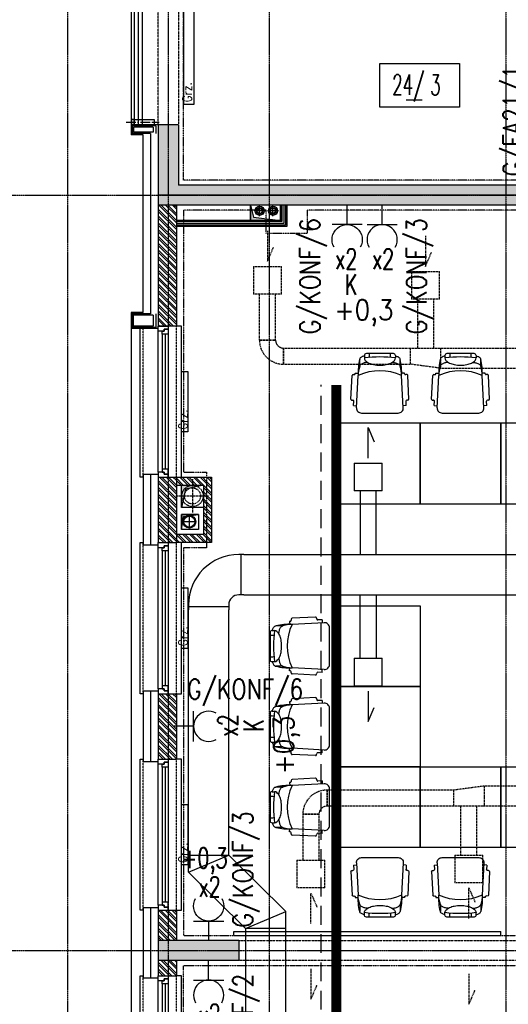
# Model space of a CAD drawing. Extents: x -7228 to 74941, y -112898 to 85621.
# Tile 102 of 256: x 51290 to 51775, y -54572 to -53594. Entities that reach past the tile are written whole.
import ezdxf
from ezdxf.enums import TextEntityAlignment as Align

# ---------------------------------------------------------------- set-up
doc = ezdxf.new("R2010")
doc.units = 0
for name, pattern in [('CENTER', [2, 1.25, -0.25, 0.25, -0.25]), ('CENTER2', [28.575, 19.05, -3.175, 3.175, -3.175]), ('DASHDOT', [1, 0.5, -0.25, 0, -0.25]), ('DASHED', [0.75, 0.5, -0.25]), ('DASHED2', [0.375, 0.25, -0.125]), ('DIVIDE', [31.75, 12.7, -6.35, 0, -6.35, 0, -6.35])]:
    doc.linetypes.add(name, pattern=pattern)
doc.layers.get('0').update_dxf_attribs({"color": 101, "linetype": 'CONTINUOUS'})
for name, color, linetype in [('Drz---drzwi', 5, 'CONTINUOUS'), ('E35', 6, 'CONTINUOUS'), ('E50', 3, 'CONTINUOUS'), ('E50kor', 3, 'CONTINUOUS'), ('Ins-co', 2, 'CONTINUOUS'), ('Ins-kan', 54, 'CONTINUOUS'), ('Ins-ppoz-opis', 240, 'CONTINUOUS'), ('Ins-went', 141, 'CONTINUOUS'), ('Okn---okna', 5, 'CONTINUOUS'), ('Opis-pom', 6, 'CONTINUOUS'), ('Opis_pom_ramka', 6, 'CONTINUOUS'), ('Os-osie glowne', 1, 'CENTER'), ('Sc-beton', 7, 'CONTINUOUS'), ('Sc-beton-hatch', 86, 'CONTINUOUS'), ('Sc-cegla pustak', 42, 'CONTINUOUS'), ('Sc-cegla pustak-hatch', 8, 'CONTINUOUS'), ('Sc-gk', 120, 'CONTINUOUS'), ('Sc-izolacja term-styropian', 151, 'STYROPIAN-KA'), ('Sc-nadproza kon', 5, 'DASHED2'), ('Sc-silikat', 61, 'CONTINUOUS'), ('Sc-systemowe', 150, 'CONTINUOUS'), ('Suf-widok', 8, 'CONTINUOUS'), ('W-idok', 8, 'CONTINUOUS'), ('W-otwor-strop', 1, 'CONTINUOUS'), ('Wyp-meble', 155, 'CONTINUOUS')]:
    doc.layers.add(name, color=color, linetype=linetype)
doc.styles.add('KA wymiar', font='romans.shx', dxfattribs={"width": 0.6})
doc.styles.add('ROMANS', font='romans', dxfattribs={"width": 0.85})
doc.linetypes.add('BATTING', pattern='A,0.0001,-0.1,[134,ltypeshp.shx,S=0.1,R=0,X=-0.1,Y=0],-0.2,[134,ltypeshp.shx,S=0.1,R=180,X=0.1,Y=0],-0.1', length=0.4001)
doc.linetypes.add('STYROPIAN-KA', pattern='A,0.0001,-0.1,[135,ltypeshp.shx,S=0.1,R=0,X=-0.1,Y=0],0,[135,ltypeshp.shx,S=0.1,R=180,X=0.1,Y=0],-0.1', length=0.2001)
doc.linetypes.add('ZIGZAG', pattern='A,0.00254,-5.08,[131,ltypeshp.shx,S=5.08,R=0,X=-5.08,Y=0],-10.16,[131,ltypeshp.shx,S=5.08,R=180,X=5.08,Y=0],-5.08', length=20.32254)

# ---------------------------------------------------------------- blocks, each defined once
blk = doc.blocks.new('A$C131B03E6')
at = {"linetype": 'CENTER2', "ltscale": 0.5}
blk.add_line((2.5, 32.63), (2.5, 0), dxfattribs=at)
at = {"ltscale": 2, "flags": 128}
for points in [[(0, 24.8), (0, 27.3), (5, 27.3), (5, 24.8), (0, 24.8)], [(0, 24.8), (0, 4.8), (5, 4.8), (5, 24.8)]]:
    blk.add_lwpolyline(points, dxfattribs=at)
blk = doc.blocks.new('_VKDFJGKDFHFJ')
for p, q in [((-28, -150), (-28, 0)), ((-28, 0), (-25, 0)), ((13, 0), (8, 0)), ((13, -150), (13, 0)), ((-10, -145), (-10, -5)), ((-6, -8), (-6, -142)), ((-3, -8), (-3, -142)), ((0, -8), (0, -142)), ((-25, -150), (-28, -150)), ((8, -150), (13, -150))]:
    blk.add_line(p, q)
at = {"linetype": 'DASHED2'}
for p, q in [((8, -150), (8, 0)), ((-25, -150), (-25, 0))]:
    blk.add_line(p, q, dxfattribs=at)
for points in [[(-10, -5), (-10, 0), (0, 0), (0, -3), (-4, -3), (-4, -5)], [(-6, -8), (-6, -5), (-4, -5), (-4, -3), (0, -3), (0, -5), (0, -8)], [(-10, -145), (-10, -150), (0, -150), (0, -147), (-4, -147), (-4, -145)], [(-6, -142), (-6, -145), (-4, -145), (-4, -147), (0, -147), (0, -145), (0, -142)]]:
    blk.add_lwpolyline(points, close=True)
blk = doc.blocks.new('_opis_pom_metka')
at = {"layer": 'Opis_pom_ramka'}
blk.add_lwpolyline([(-33.13, 0), (32.87, 0), (32.87, -36), (-33.13, -36)], close=True, dxfattribs=at)
at = {"style": 'KA wymiar', "width": 0.6}
blk.add_attdef('KO/', text='', height=16.8, dxfattribs=at).set_placement((3.45, -25.87), align=Align.RIGHT)
blk.add_attdef('NR', (3.8, -26.16), '', height=16.8, dxfattribs=at)
blk = doc.blocks.new('_fkjshkjhkjh')
at = {"layer": 'Ins-went', "ltscale": 2}
for p, q in [((814.55, 2509), (842.25, 2509)), ((814.55, 2509), (814.55, 2481.3)), ((842.25, 2481.3), (842.25, 2509)), ((842.25, 2481.3), (814.55, 2481.3)), ((820.43, 2481.3), (820.43, 2418.22)), ((836.43, 2418.22), (836.43, 2481.3)), ((705.03, 2418.22), (700.03, 2418.22)), ((702.03, 2418.22), (702.03, 2378.22)), ((705.03, 2418.22), (1049, 2418.26)), ((705.03, 2378.22), (700.03, 2378.22)), ((705.03, 2378.22), (1049, 2378.26)), ((820.43, 2315.21), (820.43, 2378.22)), ((836.43, 2378.22), (836.43, 2315.21)), ((650.03, 2368.22), (650.03, 2363.22)), ((690.03, 2366.22), (650.03, 2366.22)), ((690.03, 2368.22), (690.03, 2363.22)), ((650.03, 2102.95), (650, 2363.24)), ((690.03, 2119.64), (690, 2363.24)), ((814.55, 2315.21), (814.55, 2287.51)), ((814.55, 2315.21), (842.25, 2315.21)), ((842.25, 2287.51), (842.25, 2315.21)), ((842.25, 2287.51), (814.55, 2287.51)), ((650.03, 2119.64), (690.03, 2119.64)), ((650.03, 2102.95), (690.03, 2119.64)), ((746.53, 2063.73), (690.03, 2119.64)), ((706.53, 2047.04), (650.03, 2102.95)), ((706.53, 2047.04), (746.53, 2063.73)), ((746.53, 1612.64), (746.53, 2063.73)), ((746.53, 2047.04), (706.53, 2047.04))]:
    blk.add_line(p, q, dxfattribs=at)
for points in [[(828.4, 2514), (828.4, 2544.24), (834.42, 2530.22)], [(828.4, 2282.51), (828.4, 2252.28), (834.42, 2266.29)], [(706.53, 2047.04), (706.53, 1731.14)]]:
    blk.add_lwpolyline(points, dxfattribs=at)
for radius in [50, 10]:
    blk.add_arc((700.03, 2368.22), radius, 90, 180, dxfattribs=at)
blk = doc.blocks.new('sof11_r')
for p, q in [((45.17, 39.11), (21.82, 37.98)), ((12.61, 30.34), (5.61, 30.34)), ((19.98, 34.88), (19.38, 34.85)), ((19.38, 34.85), (19.53, 31.85)), ((20.87, 36.93), (20.93, 35.93)), ((53.8, 33.56), (21.8, 31.85)), ((46.23, 38.16), (46.28, 37.16)), ((51.6, 36.44), (47.33, 36.22)), ((51.6, 36.44), (51.76, 33.45)), ((0, 23.76), (0, -3.09)), ((2, 25.76), (4.37, 25.76)), ((59.07, -7.89), (59.07, 28.56)), ((2, -5.09), (4.37, -5.09)), ((12.61, -9.66), (5.61, -9.66)), ((19.38, -14.18), (19.53, -11.18)), ((19.98, -14.21), (19.38, -14.18)), ((20.87, -16.26), (20.93, -15.26)), ((53.8, -12.88), (21.8, -11.18)), ((45.17, -18.43), (21.82, -17.31)), ((46.23, -17.49), (46.28, -16.49)), ((51.6, -15.77), (47.33, -15.54)), ((51.6, -15.77), (51.76, -12.78))]:
    blk.add_line(p, q)
for points in [[(2.23, 25.76, -0.030204), (2.78, 27.41, -0.097163), (4.32, 29.79, -0.203453), (5.61, 30.34, -0.203453)], [(8.71, 22.55, -0.01879), (8.95, 24.41, -0.054131), (9.78, 27.41, -0.097163), (11.32, 29.79, -0.203453), (12.61, 30.34, -0.203453)], [(4.37, -5.09, 0.184283), (6.75, -4.18, 0.102242), (9.43, -0.57, 0.061197), (10.93, 4.08, 0.047488), (11.52, 10.34, 0.047488), (10.93, 16.59, 0.061197), (9.43, 21.24, 0.102242), (6.75, 24.85, 0.184283), (4.37, 25.76, 0.184283)], [(2.23, -5.09, 0.030204), (2.78, -6.74, 0.097163), (4.32, -9.12, 0.203453), (5.61, -9.66, 0.203453)], [(8.71, -1.88, 0.01879), (8.95, -3.74, 0.054131), (9.78, -6.74, 0.097163), (11.32, -9.12, 0.203453), (12.61, -9.66, 0.203453)]]:
    blk.add_lwpolyline(points, format="xyb")
for centre, radius, start, end in [((45.23, 38.11), 1, 3.04478, 93.04478), ((18.77, -22.91), 54.85, 86.83081, 103.88055), ((21.41, 5.61), 26.24, 89.1562, 109.59965), ((68.33, 10.34), 51.27, 155.1826, 204.8174), ((19.93, 35.88), 1, 273.04478, 3.04478), ((21.87, 36.99), 1, 93.04478, 183.04478), ((47.28, 37.21), 1, 183.04478, 273.04478), ((54.07, 28.56), 5, 0, 93.04478), ((2, 23.76), 2, 90, 180), ((1.91, 14.05), 6.89, 73.91414, 106.08586), ((122.88, 10.34), 119.5, 172.58553, 187.41447), ((1.91, 6.62), 6.89, 253.91414, 286.08586), ((2, -3.09), 2, 180, 270), ((18.77, 43.58), 54.85, 256.11945, 273.16919), ((21.41, 15.06), 26.24, 250.40035, 270.8438), ((54.07, -7.89), 5, 266.95522, 0), ((19.93, -15.21), 1, 356.95522, 86.95522), ((21.87, -16.31), 1, 176.95522, 266.95522), ((45.23, -17.44), 1, 266.95522, 356.95522), ((47.28, -16.54), 1, 86.95522, 176.95522)]:
    blk.add_arc(centre, radius, start, end)
blk = doc.blocks.new('A$C59F8734F')
at = {"layer": 'Wyp-meble'}
for points in [[(810.08, 2478.68), (890.08, 2478.68), (890.08, 2558.68), (810.08, 2558.68)], [(890.08, 2478.68), (970.08, 2478.68), (970.08, 2558.68), (890.08, 2558.68)], [(970.08, 2478.68), (1050.08, 2478.68), (1050.08, 2558.68), (970.08, 2558.68)], [(810.08, 2377.33), (890.08, 2377.33), (890.08, 2297.33), (810.08, 2297.33)], [(810.08, 2297.33), (890.08, 2297.33), (890.08, 2217.33), (810.08, 2217.33)], [(810.08, 2217.33), (890.08, 2217.33), (890.08, 2137.33), (810.08, 2137.33)], [(890.08, 2217.33), (970.08, 2217.33), (970.08, 2137.33), (890.08, 2137.33)], [(970.08, 2217.33), (1050.08, 2217.33), (1050.08, 2137.33), (970.08, 2137.33)]]:
    blk.add_lwpolyline(points, close=True, dxfattribs=at)
at = {"layer": 'Wyp-meble', "rotation": 270}
for p in [(839.74, 2627.74), (919.74, 2627.74)]:
    blk.add_blockref('sof11_r', p, dxfattribs=at)
at = {"layer": 'Wyp-meble'}
for p in [(741.01, 2326.99), (741.01, 2246.99), (741.01, 2166.99)]:
    blk.add_blockref('sof11_r', p, dxfattribs=at)
at = {"layer": 'Wyp-meble', "xscale": -1, "rotation": 270}
for p in [(839.74, 2068.26), (919.74, 2068.26)]:
    blk.add_blockref('sof11_r', p, dxfattribs=at)
blk = doc.blocks.new('g2')
at = {"layer": 'E35'}
blk.add_line((15, 19.27), (-15, 19.27), dxfattribs=at)
blk.add_arc((0, 34.27), 15, 150, 30, dxfattribs=at)
at = {"layer": 'E50'}
blk.add_line((0, 19.27), (0, 0), dxfattribs=at)

msp = doc.modelspace()

# ---------------------------------------------------------------- hatches: boundary and pattern name
at = {"layer": 'Sc-beton-hatch'}
h = msp.add_hatch(dxfattribs=at)
h.set_pattern_fill('ANSI33', color=256, style=0)
h.paths.add_polyline_path([(51487.547, -51608.711), (51427.547, -51608.711), (51427.547, -51668.711), (51447.547, -51668.711), (51447.547, -51628.711), (51487.547, -51628.711)])
h.paths.add_polyline_path([(51822.547, -51608.711), (51722.547, -51608.711), (51722.547, -51628.711), (51762.547, -51628.711), (51762.547, -52190.711), (51782.547, -52190.711), (51782.547, -52038.711), (52169.547, -52038.711), (52169.547, -52018.711), (51782.547, -52018.711), (51782.547, -51628.711), (51822.547, -51628.711)])
h.paths.add_polyline_path([(51447.547, -51939.711), (51427.547, -51939.711), (51427.547, -52039.711), (51447.547, -52039.711)])
h.paths.add_polyline_path([(52347.547, -51608.711), (52268.547, -51608.711), (52268.547, -51628.711), (52347.547, -51628.711)])
h.paths.add_polyline_path([(52787.547, -51608.711), (52687.547, -51608.711), (52687.547, -51628.711), (52727.547, -51628.711), (52727.547, -51827.711), (52747.547, -51827.711), (52747.547, -51628.711), (52787.547, -51628.711)])
h.paths.add_polyline_path([(52807.547, -52018.711), (52747.547, -52018.711), (52747.547, -51927.711), (52727.547, -51927.711), (52727.547, -52018.711), (52599.485, -52018.711), (52599.485, -52038.711), (52807.547, -52038.711)])
h.paths.add_polyline_path([(52499.485, -52018.711), (52269.547, -52018.711), (52269.547, -52038.711), (52499.485, -52038.711)])
h.paths.add_polyline_path([(52747.547, -52350.711), (52712.547, -52350.711), (52712.547, -52385.711), (52747.547, -52385.711)])
h.paths.add_polyline_path([(53417.547, -51508.711), (53397.547, -51508.711), (53397.547, -51608.711), (53347.547, -51608.711), (53347.547, -51628.711), (53397.547, -51628.711), (53397.547, -52018.711), (52907.547, -52018.711), (52907.547, -52038.711), (53397.547, -52038.711), (53397.547, -52438.711), (53417.547, -52438.711)])
h.paths.add_polyline_path([(53439.547, -51508.711), (53419.547, -51508.711), (53419.547, -52278.711), (53439.547, -52278.711)])
h.paths.add_polyline_path([(53417.547, -52708.711), (53397.547, -52708.711), (53397.547, -52778.711), (53417.547, -52778.711)])
h.paths.add_polyline_path([(53417.547, -52858.711), (53397.547, -52858.711), (53397.547, -53008.711), (52967.547, -53008.711), (52967.547, -53028.711), (53397.547, -53028.711), (53397.547, -53068.711), (53417.547, -53068.711)])
h.paths.add_polyline_path([(53417.547, -53168.711), (53397.547, -53168.711), (53397.547, -53208.711), (53417.547, -53208.711)])
h.paths.add_polyline_path([(53417.547, -53308.711), (53397.547, -53308.711), (53397.547, -53573.711), (53417.547, -53573.711)])
h.paths.add_polyline_path([(52747.547, -53008.711), (52727.547, -53008.711), (52727.547, -53028.711), (52727.547, -53323.711), (52707.547, -53323.711), (52707.547, -53343.711), (52747.547, -53343.711)])
h.paths.add_polyline_path([(52727.547, -53008.711), (52707.547, -53008.711), (52707.547, -53028.711), (52727.547, -53028.711)], flags=16)
h.paths.add_polyline_path([(52573.547, -53323.711), (52520.547, -53323.711), (52520.547, -53028.711), (52505.547, -53028.711), (52505.547, -53323.711), (52485.547, -53323.711), (52485.547, -53343.711), (52573.547, -53343.711)])
h.paths.add_polyline_path([(52573.547, -53008.711), (52485.547, -53008.711), (52485.547, -53028.711), (52573.547, -53028.711)])
h.paths.add_polyline_path([(52351.547, -53008.711), (52298.547, -53008.711), (52298.547, -53028.711), (52351.547, -53028.711)], flags=17)
h.paths.add_polyline_path([(52298.547, -53008.711), (51987.547, -53008.711), (51987.547, -52350.711), (51900.047, -52350.711), (51900.047, -52370.711), (51967.547, -52370.711), (51967.547, -53008.711), (51447.547, -53008.711), (51447.547, -52968.711), (51427.547, -52968.711), (51427.547, -53068.711), (51447.547, -53068.711), (51447.547, -53028.711), (51967.547, -53028.711), (51967.547, -53538.711), (51987.547, -53538.711), (51987.547, -53028.711), (52278.547, -53028.711), (52278.547, -53343.711), (52298.547, -53343.711), (52351.547, -53343.711), (52351.547, -53323.711), (52298.547, -53323.711)])
h.paths.add_polyline_path([(51800.047, -52350.711), (51782.547, -52350.711), (51782.547, -52345.711), (51762.547, -52345.711), (51762.547, -52350.711), (51447.547, -52350.711), (51447.547, -52330.711), (51427.547, -52330.711), (51427.547, -52568.711), (51447.547, -52568.711), (51447.547, -52370.711), (51800.047, -52370.711)])
h.paths.add_polyline_path([(51447.547, -52718.711), (51427.547, -52718.711), (51427.547, -52818.711), (51447.547, -52818.711)])
h.paths.add_polyline_path([(51447.547, -53218.711), (51427.547, -53218.711), (51427.547, -53415.711), (51447.547, -53415.711)], flags=17)
h.paths.add_polyline_path([(51447.547, -53505.711), (51427.547, -53505.711), (51427.547, -53548.711), (51447.547, -53548.711)])
h.paths.add_polyline_path([(52024.547, -53758.711), (51447.547, -53758.711), (51447.547, -53698.711), (51427.547, -53698.711), (51427.547, -53778.711), (52024.547, -53778.711)])
h.paths.add_polyline_path([(52787.547, -53758.711), (52174.547, -53758.711), (52174.547, -53778.711), (52727.547, -53778.711), (52727.547, -54010.711), (52747.547, -54010.711), (52747.547, -53778.711), (52787.547, -53778.711)])
h.paths.add_polyline_path([(53025.547, -53758.711), (52922.547, -53758.711), (52922.547, -53778.711), (53025.547, -53778.711)])
h.paths.add_polyline_path([(53244.547, -53758.711), (53150.547, -53758.711), (53150.547, -53778.711), (53244.547, -53778.711)])
h.paths.add_polyline_path([(53417.547, -53723.711), (53397.547, -53723.711), (53397.547, -53758.711), (53349.547, -53758.711), (53349.547, -53778.711), (53397.547, -53778.711), (53397.547, -54383.711), (53417.547, -54383.711)])
h.paths.add_polyline_path([(52747.547, -54110.711), (52727.547, -54110.711), (52727.547, -54305.711), (52747.547, -54305.711)])
h.paths.add_polyline_path([(52747.547, -54405.711), (52727.547, -54405.711), (52727.547, -54508.711), (52314.153, -54508.711, -0.1551034), (52317.392, -54518.903, -0.1483474), (52314.417, -54528.711), (52727.547, -54528.711), (52727.547, -54588.711), (52747.547, -54588.711)])
h.paths.add_polyline_path([(52314.153, -54508.711), (52312.287, -54508.711), (52312.287, -54528.711), (52314.417, -54528.711, 0.1483474), (52317.392, -54518.903, 0.1551034)])
h.paths.add_polyline_path([(52287.287, -54508.711), (52285.327, -54508.711, 0.1551034), (52282.087, -54518.903, 0.1483474), (52285.062, -54528.711), (52287.287, -54528.711)])
h.paths.add_polyline_path([(52285.327, -54508.711), (52218.547, -54508.711), (52218.547, -54528.711), (52285.062, -54528.711, -0.1483474), (52282.087, -54518.903, -0.1551034)])
h.paths.add_polyline_path([(51997.547, -54508.711), (51987.547, -54508.711), (51947.547, -54508.711), (51947.547, -54533.711), (51987.547, -54533.711), (51997.547, -54533.711)])
h.paths.add_polyline_path([(51507.547, -54508.711), (51427.547, -54508.711), (51427.547, -54528.711), (51507.547, -54528.711)])
h.paths.add_polyline_path([(51547.547, -55013.711), (51527.547, -55013.711), (51527.547, -55046.711), (51547.547, -55046.711)])
h.paths.add_polyline_path([(52790.547, -55158.711), (52747.547, -55158.711), (52747.547, -55068.711), (52727.547, -55068.711), (52727.547, -55158.711), (51547.547, -55158.711), (51547.547, -55143.711), (51527.547, -55143.711), (51527.547, -55158.711), (51287.547, -55158.711), (51287.547, -55183.711), (52790.547, -55183.711)])
h.paths.add_polyline_path([(51237.547, -55158.711), (51187.547, -55158.711), (51187.547, -55183.711), (51237.547, -55183.711)])
h.paths.add_polyline_path([(51137.547, -55158.711), (51087.547, -55158.711), (51087.547, -55183.711), (51137.547, -55183.711)])
h.paths.add_polyline_path([(51037.547, -55158.711), (50987.547, -55158.711), (50987.547, -55183.711), (51037.547, -55183.711)])
h.paths.add_polyline_path([(50937.547, -55158.711), (50897.547, -55158.711), (50897.547, -56065.711), (50997.547, -56065.711), (50997.547, -56080.711), (51017.547, -56080.711), (51017.547, -56045.711), (50917.547, -56045.711), (50917.547, -55183.711), (50937.547, -55183.711)])
h.paths.add_polyline_path([(51602.547, -56198.711), (51017.547, -56198.711), (51017.547, -56180.711), (50997.547, -56180.711), (50997.547, -56198.711), (50797.547, -56198.711), (50797.547, -56553.711), (51527.547, -56553.711), (51527.547, -56593.711), (51547.547, -56593.711), (51547.547, -56553.711), (51599.547, -56553.711), (51599.547, -56533.711), (51547.547, -56533.711), (51547.547, -56378.711), (51527.547, -56378.711), (51527.547, -56533.711), (50817.547, -56533.711), (50817.547, -56218.711), (51527.547, -56218.711), (51527.547, -56228.711), (51547.547, -56228.711), (51547.547, -56218.711), (51602.547, -56218.711)])
h.paths.add_polyline_path([(52327.547, -56533.711), (51827.547, -56533.711), (51827.547, -56445.711), (51807.547, -56445.711), (51807.547, -56533.711), (51754.547, -56533.711), (51754.547, -56553.711), (51807.547, -56553.711), (51807.547, -56593.711), (51827.547, -56593.711), (51827.547, -56553.711), (52327.547, -56553.711)])
h.paths.add_polyline_path([(52507.547, -56198.711), (51752.547, -56198.711), (51752.547, -56218.711), (52507.547, -56218.711)])
h.paths.add_polyline_path([(52794.547, -56533.711), (52747.547, -56533.711), (52747.547, -56419.211), (52727.547, -56419.211), (52727.547, -56533.711), (52607.547, -56533.711), (52607.547, -56553.711), (52794.547, -56553.711)])
h.paths.add_polyline_path([(52819.547, -56528.711), (52794.547, -56528.711), (52794.547, -56553.711), (52819.547, -56553.711)])
h.paths.add_polyline_path([(52747.547, -55693.711), (52727.547, -55693.711), (52727.547, -56289.211), (52747.547, -56289.211)])
h.paths.add_polyline_path([(52970.047, -56528.711), (52945.047, -56528.711), (52945.047, -56553.711), (52970.047, -56553.711)])
h.paths.add_polyline_path([(53120.047, -56528.711), (53095.047, -56528.711), (53095.047, -56553.711), (53120.047, -56553.711)])
h.paths.add_polyline_path([(53270.047, -56528.711), (53245.047, -56528.711), (53245.047, -56553.711), (53270.047, -56553.711)])
h.paths.add_polyline_path([(53382.547, -56533.711), (53337.547, -56533.711), (53337.547, -56553.711), (53382.547, -56553.711)])
h.paths.add_polyline_path([(53417.547, -56518.711), (53382.547, -56518.711), (53382.547, -56553.711), (53417.547, -56553.711)])
h.paths.add_polyline_path([(53417.547, -56456.711), (53397.547, -56456.711), (53397.547, -56518.711), (53417.547, -56518.711)])
h.paths.add_polyline_path([(53417.547, -56381.211), (53392.547, -56381.211), (53392.547, -56406.211), (53417.547, -56406.211)])
h.paths.add_polyline_path([(53417.547, -56231.211), (53392.547, -56231.211), (53392.547, -56256.211), (53417.547, -56256.211)])
h.paths.add_polyline_path([(53417.547, -56081.211), (53392.547, -56081.211), (53392.547, -56106.211), (53417.547, -56106.211)])
h.paths.add_polyline_path([(53417.547, -55931.211), (53392.547, -55931.211), (53392.547, -55956.211), (53417.547, -55956.211)])
h.paths.add_polyline_path([(53417.547, -55806.211), (53397.547, -55806.211), (53397.547, -55826.211), (53417.547, -55826.211)])
h.paths.add_polyline_path([(53417.547, -55781.211), (53392.547, -55781.211), (53392.547, -55806.211), (53417.547, -55806.211)])
h.paths.add_polyline_path([(53417.547, -55598.711), (53397.547, -55598.711), (53397.547, -55781.211), (53417.547, -55781.211)])
h.paths.add_polyline_path([(53417.547, -55398.711), (53382.547, -55398.711), (53382.547, -55363.711), (53362.547, -55363.711), (53362.547, -55418.711), (53397.547, -55418.711), (53397.547, -55448.711), (53417.547, -55448.711)])
h.paths.add_polyline_path([(53382.547, -55103.211), (53362.547, -55103.211), (53362.547, -55158.711), (52925.547, -55158.711), (52925.547, -55183.711), (53362.547, -55183.711), (53362.547, -55213.711), (53382.547, -55213.711), (53382.547, -55183.711)])
h.paths.add_polyline_path([(52747.547, -54693.711), (52727.547, -54693.711), (52727.547, -54918.711), (52747.547, -54918.711)])
h.paths.add_polyline_path([(53382.547, -54696.711), (53417.547, -54696.711), (53417.547, -54653.711), (53397.547, -54653.711), (53397.547, -54676.711), (53362.547, -54676.711), (53362.547, -54983.211), (53382.547, -54983.211)])
h.paths.add_polyline_path([(53417.547, -54483.711), (53397.547, -54483.711), (53397.547, -54553.711), (53417.547, -54553.711)])
at = {"layer": 'Sc-cegla pustak-hatch'}
h = msp.add_hatch(dxfattribs=at)
h.set_pattern_fill('ANSI32', color=256, scale=0.5, angle=90, style=0)
h.paths.add_polyline_path([(51447.547, -52310.711), (51427.547, -52310.711), (51427.547, -52330.711), (51447.547, -52330.711)])
h.paths.add_polyline_path([(52347.547, -51628.711), (52329.547, -51628.711), (52329.547, -51827.711), (52347.547, -51827.711)])
h.paths.add_polyline_path([(52472.547, -51947.711), (52347.547, -51947.711), (52347.547, -51927.711), (52329.547, -51927.711), (52329.547, -52018.711), (52347.547, -52018.711), (52347.547, -51965.711), (52454.547, -51965.711), (52454.547, -52018.711), (52472.547, -52018.711)])
h.paths.add_polyline_path([(53066.547, -52038.711), (53048.547, -52038.711), (53048.547, -52090.711), (52985.547, -52090.711), (52985.547, -52038.711), (52967.547, -52038.711), (52967.547, -52113.711), (52985.547, -52113.711), (52985.547, -52108.711), (53066.547, -52108.711)])
h.paths.add_polyline_path([(52985.547, -52213.711), (52967.547, -52213.711), (52967.547, -52888.711), (52985.547, -52888.711), (52985.547, -52758.711), (53397.547, -52758.711), (53397.547, -52740.711), (52985.547, -52740.711)])
h.paths.add_polyline_path([(52985.547, -53028.711), (52967.547, -53028.711), (52967.547, -53108.711), (52985.547, -53108.711)])
h.paths.add_polyline_path([(52985.547, -52988.711), (52967.547, -52988.711), (52967.547, -53008.711), (52985.547, -53008.711)])
h.paths.add_polyline_path([(52985.547, -53208.711), (52967.547, -53208.711), (52967.547, -53538.711), (52985.547, -53538.711), (52985.547, -53511.711), (53067.547, -53511.711), (53067.547, -53519.711), (53059.547, -53519.711), (53059.547, -53538.711), (53397.547, -53538.711), (53397.547, -53520.711), (53077.547, -53520.711), (53077.547, -53493.711), (52985.547, -53493.711)])
h.paths.add_polyline_path([(52296.547, -53510.711), (52278.547, -53510.711), (52278.547, -53520.711), (52095.547, -53520.711), (52095.547, -53252.711), (52077.547, -53252.711), (52077.547, -53520.711), (51987.547, -53520.711), (51987.547, -53538.711), (52278.547, -53538.711), (52278.547, -53581.211), (52296.547, -53581.211)])
h.paths.add_polyline_path([(52296.547, -53343.711), (52278.547, -53343.711), (52278.547, -53410.711), (52296.547, -53410.711)])
h.paths.add_polyline_path([(51967.547, -53520.711), (51942.547, -53520.711), (51942.547, -53538.711), (51967.547, -53538.711)])
h.paths.add_polyline_path([(51842.547, -53520.711), (51447.547, -53520.711), (51447.547, -53538.711), (51842.547, -53538.711)])
h.paths.add_polyline_path([(51445.547, -53778.711), (51427.547, -53778.711), (51427.547, -53898.711), (51445.547, -53898.711)])
h.paths.add_polyline_path([(51445.547, -54048.711), (51427.547, -54048.711), (51427.547, -54113.711), (51445.547, -54113.711)])
h.paths.add_polyline_path([(51445.547, -54263.711), (51427.547, -54263.711), (51427.547, -54328.711), (51445.547, -54328.711)])
h.paths.add_polyline_path([(51445.547, -54478.711), (51427.547, -54478.711), (51427.547, -54508.711), (51445.547, -54508.711)])
h.paths.add_polyline_path([(51445.547, -54528.711), (51427.547, -54528.711), (51427.547, -54543.711), (51445.547, -54543.711)])
h.paths.add_polyline_path([(51445.547, -54693.711), (51427.547, -54693.711), (51427.547, -54758.711), (51445.547, -54758.711)])
h.paths.add_polyline_path([(51445.547, -54908.711), (51427.547, -54908.711), (51427.547, -55031.711), (51527.547, -55031.711), (51527.547, -55013.711), (51445.547, -55013.711)])
h.paths.add_polyline_path([(52352.547, -54886.711), (52296.547, -54886.711), (52296.547, -54536.264, -0.2026768), (52285.062, -54528.711), (52278.547, -54528.711), (52278.547, -54904.711), (52352.547, -54904.711)])
h.paths.add_polyline_path([(52727.547, -54886.711), (52527.547, -54886.711), (52527.547, -54528.711), (52509.547, -54528.711), (52509.547, -54886.711), (52452.547, -54886.711), (52452.547, -54904.711), (52727.547, -54904.711)])
h.paths.add_polyline_path([(52727.547, -54210.711), (52369.547, -54210.711), (52369.547, -54127.711), (52296.547, -54127.711), (52296.547, -53778.711), (52278.547, -53778.711), (52278.547, -54508.711), (52285.327, -54508.711, -0.1958107), (52296.547, -54501.541), (52296.547, -54145.711), (52351.547, -54145.711), (52351.547, -54508.711), (52369.547, -54508.711), (52369.547, -54228.711), (52727.547, -54228.711)])
h.paths.add_polyline_path([(52296.547, -54501.541, 0.1514484), (52287.287, -54506.391), (52296.547, -54506.391)], flags=17)
h.paths.add_polyline_path([(52296.547, -54506.391), (52287.287, -54506.391), (52287.287, -54508.711), (52296.547, -54508.711)], flags=17)
h.paths.add_polyline_path([(52507.547, -55183.711), (52489.547, -55183.711), (52489.547, -55213.711), (52507.547, -55213.711)])
h.paths.add_polyline_path([(52507.547, -55363.711), (52489.547, -55363.711), (52489.547, -56198.711), (52507.547, -56198.711)])
h.paths.add_polyline_path([(52790.547, -55693.711), (52747.547, -55693.711), (52747.547, -55711.711), (52790.547, -55711.711)])
h.paths.add_polyline_path([(53197.547, -55693.711), (52985.547, -55693.711), (52967.547, -55693.711), (52940.547, -55693.711), (52940.547, -55711.711), (53197.547, -55711.711)])
h.paths.add_polyline_path([(52985.547, -55418.711), (53207.547, -55418.711), (53207.547, -55400.711), (52967.547, -55400.711), (52967.547, -55693.711), (52985.547, -55693.711)])
h.paths.add_polyline_path([(53362.547, -55400.711), (53307.547, -55400.711), (53307.547, -55418.711), (53362.547, -55418.711)])
h.paths.add_polyline_path([(52985.547, -55018.711), (52967.547, -55018.711), (52967.547, -55158.711), (52985.547, -55158.711)])
h.paths.add_polyline_path([(52985.547, -54694.711), (53362.547, -54694.711), (53362.547, -54676.711), (52985.547, -54676.711), (52985.547, -54405.711), (52967.547, -54405.711), (52967.547, -54918.711), (52985.547, -54918.711)])
h.paths.add_polyline_path([(53397.547, -54210.711), (53012.547, -54210.711), (53012.547, -54118.711), (52985.547, -54118.711), (52985.547, -54096.711), (52967.547, -54096.711), (52967.547, -54136.711), (52994.547, -54136.711), (52994.547, -54210.711), (52967.547, -54210.711), (52967.547, -54305.711), (52985.547, -54305.711), (52985.547, -54228.711), (53397.547, -54228.711)])
h.paths.add_polyline_path([(52985.547, -53778.711), (52967.547, -53778.711), (52967.547, -54006.711), (52985.547, -54006.711)])
h.paths.add_polyline_path([(52296.547, -53716.211), (52278.547, -53716.211), (52278.547, -53758.711), (52296.547, -53758.711)])
h = msp.add_hatch(dxfattribs=at)
h.set_pattern_fill('ANSI32', color=256, scale=0.5, angle=90, style=0)
h.paths.add_polyline_path([(51445.547, -54048.711), (51445.547, -54056.711), (51472.547, -54056.711), (51475.547, -54058.049), (51475.547, -54048.711)])
h.paths.add_polyline_path([(51475.612, -54058.078), (51480.547, -54060.28), (51480.547, -54048.711), (51475.612, -54048.711)])
h.paths.add_polyline_path([(51475.612, -54093.111), (51480.547, -54094.679), (51480.547, -54060.28), (51475.612, -54058.078)])
h.paths.add_polyline_path([(51472.547, -54067.317), (51475.547, -54067.317), (51475.547, -54058.049), (51472.547, -54056.711)])
h.paths.add_polyline_path([(51475.547, -54093.09), (51472.547, -54092.137), (51472.547, -54105.711), (51445.547, -54105.711), (51445.547, -54113.711), (51450.547, -54113.711), (51475.547, -54113.711)])
h.paths.add_polyline_path([(51475.612, -54113.711), (51480.547, -54113.711), (51480.547, -54094.679), (51475.612, -54093.111)])
h.paths.add_polyline_path([(51475.547, -54067.317), (51472.547, -54067.317), (51472.547, -54078.711), (51472.547, -54092.137), (51475.547, -54093.09)])
at = {"layer": 'W-otwor-strop'}
for points in [[(51549.073, -53793.711), (51519.073, -53793.711), (51519.073, -53778.711), (51522.073, -53790.711)], [(51450.547, -54078.711), (51450.547, -54056.711), (51472.547, -54056.711), (51454.547, -54060.711)], [(51467.547, -54085.682), (51450.547, -54085.682), (51450.547, -54100.682), (51452.547, -54087.682)]]:
    msp.add_hatch(color=256, dxfattribs=at).paths.add_polyline_path(points)

# ---------------------------------------------------------------- linework, layer by layer
at = {"layer": 'Drz---drzwi'}
for points in [[(51502.547, -54499.711), (51767.547, -54499.711)], [(51502.547, -54503.711), (51502.547, -54499.711)], [(51767.547, -54503.711), (51767.547, -54499.711)], [(51502.547, -54503.711), (51767.547, -54503.711)]]:
    msp.add_lwpolyline(points, dxfattribs=at)
at = {"layer": 'E50kor', "linetype": 'DASHED2', "ltscale": 75}
msp.add_line((51589.375, -54999.261), (51589.375, -53957.059), dxfattribs=at)
at = {"layer": 'E50kor', "const_width": 10}
msp.add_lwpolyline([(51604.375, -54984.261), (51604.375, -53957.059)], dxfattribs=at)
at = {"layer": 'Ins-co'}
for p, q in [((51533.685, -53784.213, 0), (51522.785, -53784.212, 0)), ((51528.235, -53789.663, 0), (51528.235, -53778.763, 0)), ((51546.848, -53784.213, 0), (51535.948, -53784.213, 0)), ((51541.398, -53789.663, 0), (51541.398, -53778.763, 0))]:
    msp.add_line(p, q, dxfattribs=at)
for points in [[(51452.887, -53568.711), (51462.887, -53568.711), (51462.887, -53678.711), (51452.887, -53678.711)], [(51450.752, -53943.711), (51456.852, -53943.711), (51456.852, -54003.711), (51450.752, -54003.711)], [(51450.752, -54158.711), (51456.852, -54158.711), (51456.852, -54218.711), (51450.752, -54218.711)], [(51450.752, -54373.711), (51456.852, -54373.711), (51456.852, -54433.711), (51450.752, -54433.711)]]:
    msp.add_lwpolyline(points, close=True, dxfattribs=at)
for centre, radius in [((51528.235, -53784.213, 0), 4.53), ((51528.235, -53784.213, 0), 3.2), ((51528.235, -53784.213, 0), 2.6), ((51541.398, -53784.213, 0), 4.53), ((51541.398, -53784.213, 0), 3.2), ((51541.398, -53784.213, 0), 2.6)]:
    msp.add_circle(centre, radius, dxfattribs=at)
at = {"layer": 'Ins-kan', "ltscale": 5}
for p, q in [((51458.48, -54099.254), (51458.48, -54086.654)), ((51464.78, -54092.954), (51452.18, -54092.954))]:
    msp.add_line(p, q, dxfattribs=at)
msp.add_circle((51458.48, -54092.954), 6.3, dxfattribs=at)
at = {"layer": 'Ins-kan'}
msp.add_circle((51458.48, -54092.954), 5.5, dxfattribs=at)
at = {"layer": 'Ins-ppoz-opis', "linetype": 'ZIGZAG', "ltscale": 0.038}
msp.add_lwpolyline([(52024.547, -53768.711), (51427.547, -53768.711)], dxfattribs=at)
at = {"layer": 'Ins-went', "linetype": 'DASHED', "ltscale": 2}
for p, q in [((51522.143, -53839.389), (51549.843, -53839.389)), ((51522.143, -53839.389), (51522.143, -53867.089)), ((51549.843, -53867.089), (51549.843, -53839.389)), ((51678.973, -53844.389), (51706.673, -53844.389)), ((51678.973, -53844.389), (51678.973, -53872.089)), ((51706.673, -53872.089), (51706.673, -53844.389)), ((51549.843, -53867.089), (51522.143, -53867.089)), ((51706.673, -53872.089), (51678.973, -53872.089)), ((51684.822, -53872.089), (51684.822, -53920.551)), ((51700.822, -53872.089), (51700.822, -53920.551)), ((51527.99, -53912.544), (51543.99, -53912.544)), ((51543.993, -53912.544), (51527.993, -53912.544)), ((51551.99, -53920.544), (51551.99, -53936.544)), ((51551.99, -53936.544), (51551.99, -53920.544)), ((51677.823, -53936.544), (51677.823, -53920.544)), ((51707.823, -53920.544), (51707.823, -53940.544)), ((51707.823, -53940.544), (51677.823, -53936.544)), ((51461.588, -54050.689), (51461.588, -54083.945)), ((51444.96, -54067.317), (51478.217, -54067.317)), ((51595.109, -54359.415), (51595.109, -54375.415)), ((51595.109, -54375.415), (51595.109, -54359.415)), ((51720.943, -54359.415), (51595.109, -54359.415)), ((51750.943, -54355.415), (51720.943, -54359.415)), ((51720.943, -54375.415), (51720.943, -54359.415)), ((51750.943, -54355.415), (51750.943, -54375.415)), ((51587.109, -54383.415), (51571.109, -54383.415)), ((51571.113, -54383.415), (51587.113, -54383.415)), ((52186.763, -54375.415), (51595.109, -54375.415)), ((51727.943, -54423.87), (51727.943, -54375.415)), ((51743.943, -54423.87), (51743.943, -54375.415)), ((51565.263, -54428.87), (51565.263, -54456.57)), ((51565.263, -54428.87), (51592.963, -54428.87)), ((51592.963, -54456.57), (51592.963, -54428.87)), ((51722.093, -54423.87), (51722.093, -54451.57)), ((51722.093, -54423.87), (51749.793, -54423.87)), ((51749.793, -54451.57), (51749.793, -54423.87)), ((51749.793, -54451.57), (51722.093, -54451.57)), ((51592.963, -54456.57), (51565.263, -54456.57))]:
    msp.add_line(p, q, dxfattribs=at)
for points in [[(51535.993, -53804.151), (51535.993, -53834.389), (51542.015, -53820.375)], [(51692.823, -53809.151), (51692.823, -53839.389), (51698.846, -53825.375)], [(51551.99, -53920.544), (52176.763, -53920.577)], [(51551.99, -53936.544), (51677.823, -53936.544)], [(51707.823, -53940.544), (51877.823, -53940.544)], [(51920.943, -54355.415), (51750.943, -54355.415)], [(51579.113, -54491.808), (51579.113, -54461.57), (51585.135, -54475.584)], [(51735.943, -54486.808), (51735.943, -54456.57), (51741.965, -54470.584)], [(51579.113, -54536.842), (51579.113, -54567.08), (51585.135, -54553.067)], [(51735.943, -54541.842), (51735.943, -54572.08), (51741.965, -54558.067)]]:
    msp.add_lwpolyline(points, dxfattribs=at)
for radius in [10.56, 8]:
    msp.add_circle((51461.588, -54067.317), radius, dxfattribs=at)
for centre, radius, start, end in [((51551.99, -53912.544), 24, 180, 270), ((51551.99, -53912.544), 8, 180, 270), ((51595.109, -54383.415), 24, 90, 180), ((51595.109, -54383.415), 8, 90, 180)]:
    msp.add_arc(centre, radius, start, end, dxfattribs=at)
for points in [[(51527.993, -53912.544), (51527.993, -53867.089)], [(51543.993, -53912.544), (51543.993, -53867.089)], [(51571.113, -54383.415), (51571.113, -54428.87)], [(51587.113, -54383.415), (51587.113, -54428.87)]]:
    msp.add_spline(points, degree=3, dxfattribs=at)
at = {"layer": 'Opis-pom'}
msp.add_lwpolyline([(51673.718, -53674.119), (51689.414, -53674.119)], dxfattribs=at)
at = {"layer": 'Os-osie glowne'}
for points in [[(51337.547, -51086.711), (51337.547, -57063.711)], [(51437.547, -51086.711), (51437.547, -57063.711)], [(51537.547, -51086.711), (51537.547, -57133.711)], [(51772.547, -51086.711), (51772.547, -57133.711)], [(50525.547, -53768.711), (62792.547, -53768.711)], [(50525.547, -54518.711), (62792.547, -54518.711)]]:
    msp.add_lwpolyline(points, dxfattribs=at)
at = {"layer": 'Sc-beton'}
for points in [[(51427.547, -53698.711), (51427.547, -53778.711)], [(51447.547, -53698.711), (51427.547, -53698.711)], [(51447.547, -53698.711), (51447.547, -53758.711)], [(52024.547, -53758.711), (51447.547, -53758.711)], [(52024.547, -53778.711), (51427.547, -53778.711)], [(51507.547, -54508.711), (51427.547, -54508.711)], [(51427.547, -54508.711), (51427.547, -54528.711)], [(51507.547, -54508.711), (51507.547, -54528.711)], [(51507.547, -54528.711), (51427.547, -54528.711)]]:
    msp.add_lwpolyline(points, dxfattribs=at)
at = {"layer": 'Sc-cegla pustak'}
for points in [[(51427.547, -53778.711), (51427.547, -53898.711)], [(51445.547, -53778.711), (51445.547, -53898.711)], [(51445.547, -53898.711), (51427.547, -53898.711)], [(51427.547, -54048.711), (51427.547, -54113.711)], [(51427.547, -54048.711), (51445.547, -54048.711)], [(51445.547, -54048.711), (51445.547, -54113.711)], [(51427.547, -54113.711), (51445.547, -54113.711)], [(51427.547, -54263.711), (51427.547, -54328.711)], [(51427.547, -54263.711), (51445.547, -54263.711)], [(51445.547, -54263.711), (51445.547, -54328.711)], [(51427.547, -54328.711), (51445.547, -54328.711)], [(51427.547, -54478.711), (51427.547, -54508.711)], [(51427.547, -54478.711), (51445.547, -54478.711)], [(51445.547, -54478.711), (51445.547, -54508.711)], [(51427.547, -54528.711), (51427.547, -54543.711)], [(51445.547, -54528.711), (51445.547, -54543.711)], [(51427.547, -54543.711), (51445.547, -54543.711)]]:
    msp.add_lwpolyline(points, dxfattribs=at)
at = {"layer": 'Sc-gk', "linetype": 'BATTING', "ltscale": 0.09}
for p, q in [((51552.073, -53778.711), (51552.073, -53796.711)), ((51552.073, -53796.711), (51445.547, -53796.711))]:
    msp.add_line(p, q, dxfattribs=at)
at = {"layer": 'Sc-gk'}
for p, q in [((51555.073, -53778.711), (51555.073, -53799.711)), ((51555.073, -53799.711), (51445.547, -53799.711))]:
    msp.add_line(p, q, dxfattribs=at)
for points in [[(51553.873, -53778.711), (51553.873, -53798.511), (51445.547, -53798.511)], [(51550.273, -53778.711), (51550.273, -53794.911), (51445.547, -53794.911)], [(51549.073, -53778.711), (51549.073, -53793.711), (51445.547, -53793.711)]]:
    msp.add_lwpolyline(points, dxfattribs=at)
at = {"layer": 'Sc-izolacja term-styropian', "linetype": 'ByBlock'}
for points in [[(51427.547, -53698.711), (51400.547, -53698.711)], [(51400.547, -53698.711), (51400.547, -53708.711)], [(51412.547, -53708.711), (51400.547, -53708.711)], [(51422.547, -53701.211), (51403.047, -53701.211)], [(51403.047, -53701.211), (51403.047, -53706.211)], [(51422.547, -53706.211), (51403.047, -53706.211)], [(51412.547, -53885.211), (51412.547, -53708.711)], [(51422.547, -53701.211), (51422.547, -53706.211)], [(51400.547, -53885.211), (51400.547, -53901.211)], [(51412.547, -53885.211), (51400.547, -53885.211)], [(51402.547, -53887.711), (51402.547, -53898.711)], [(51422.547, -53887.711), (51402.547, -53887.711)], [(51422.547, -53887.711), (51422.547, -53898.711)], [(51427.547, -53901.211), (51400.547, -53901.211)], [(51422.547, -53898.711), (51402.547, -53898.711)], [(51412.547, -54046.211), (51412.547, -54116.211)], [(51427.547, -54046.211), (51412.547, -54046.211)], [(51427.547, -54116.211), (51412.547, -54116.211)], [(51412.547, -54261.211), (51412.547, -54331.211)], [(51427.547, -54261.211), (51412.547, -54261.211)], [(51427.547, -54331.211), (51412.547, -54331.211)], [(51412.547, -54476.211), (51412.547, -54546.211)], [(51427.547, -54476.211), (51412.547, -54476.211)], [(51427.547, -54546.211), (51412.547, -54546.211)]]:
    msp.add_lwpolyline(points, dxfattribs=at)
at = {"layer": 'Sc-izolacja term-styropian', "linetype": 'BATTING', "ltscale": 0.05}
for points in [[(51425.047, -53699.961), (51401.797, -53699.961)], [(51401.797, -53699.961), (51401.797, -53707.461)], [(51420.047, -53707.461), (51401.797, -53707.461)], [(51401.547, -53886.461), (51401.547, -53899.961)], [(51420.047, -53886.461), (51401.547, -53886.461)], [(51425.047, -53899.961), (51401.547, -53899.961)]]:
    msp.add_lwpolyline(points, dxfattribs=at)
at = {"layer": 'Sc-izolacja term-styropian', "linetype": 'BATTING', "ltscale": 0.35}
for points in [[(51420.047, -53707.461), (51420.047, -53886.461)], [(51420.047, -54046.211), (51420.047, -54116.211)], [(51420.047, -54261.211), (51420.047, -54331.211)], [(51420.047, -54476.211), (51420.047, -54546.211)]]:
    msp.add_lwpolyline(points, dxfattribs=at)
at = {"layer": 'Sc-izolacja term-styropian', "linetype": 'BATTING', "ltscale": 0.12}
for points in [[(51425.047, -53699.961), (51425.047, -53707.461)], [(51425.047, -53886.461), (51425.047, -53899.961)]]:
    msp.add_lwpolyline(points, dxfattribs=at)
at = {"layer": 'Sc-nadproza kon', "linetype": 'DASHDOT', "ltscale": 0.5}
msp.add_line((51507.547, -54508.711), (51926.547, -54508.711), dxfattribs=at)
for points in [[(51427.547, -53698.711), (51427.547, -53548.711)], [(51447.547, -53548.711), (51447.547, -53698.711)], [(51926.547, -54528.711), (51507.547, -54528.711)]]:
    msp.add_lwpolyline(points, dxfattribs=at)
at = {"layer": 'Sc-silikat'}
for p, q in [((51445.547, -54048.711), (51480.547, -54048.711)), ((51480.547, -54048.711), (51480.547, -54113.711)), ((51445.547, -54056.711), (51472.547, -54056.711)), ((51472.547, -54056.711), (51472.547, -54105.711)), ((51472.547, -54105.711), (51445.547, -54105.711)), ((51480.547, -54113.711), (51445.547, -54113.711))]:
    msp.add_line(p, q, dxfattribs=at)
at = {"layer": 'Sc-systemowe', "ltscale": 2}
for points in [[(51403.547, -53415.711), (51403.547, -53698.711)], [(51407.547, -53415.711), (51407.547, -53698.711)], [(51411.547, -53415.711), (51411.547, -53698.711)]]:
    msp.add_lwpolyline(points, dxfattribs=at)
at = {"layer": 'Suf-widok', "linetype": 'DIVIDE', "ltscale": 0.02}
for points in [[(51452.547, -53543.711), (52273.547, -53543.711), (52273.547, -53753.711), (51452.547, -53753.711)], [(51452.547, -53783.711), (51452.547, -54043.711), (51475.547, -54043.711), (51475.547, -54118.711), (51452.547, -54118.711), (51452.547, -54503.711), (52273.547, -54503.711), (52273.547, -53783.711), (51575.547, -53783.711), (51575.547, -53806.711), (51534.547, -53806.711), (51534.547, -53783.711)], [(52722.547, -54909.711), (52722.547, -55153.711), (51552.547, -55153.711), (51552.547, -55008.711), (51452.547, -55008.711), (51452.547, -54533.711), (52273.547, -54533.711), (52273.547, -54909.711)]]:
    msp.add_lwpolyline(points, close=True, dxfattribs=at)
at = {"layer": 'W-idok'}
for points in [[(51400.547, -53415.711), (51400.547, -53698.711)], [(51400.547, -53901.211), (51400.547, -54906.211)]]:
    msp.add_lwpolyline(points, dxfattribs=at)
at = {"layer": 'W-otwor-strop'}
for points in [[(51519.073, -53778.711), (51519.073, -53793.711), (51549.073, -53793.711), (51549.073, -53778.711)], [(51549.073, -53793.711), (51519.073, -53793.711), (51519.073, -53778.711), (51522.073, -53790.711)]]:
    msp.add_lwpolyline(points, close=True, dxfattribs=at)
at = {"layer": 'W-otwor-strop', "ltscale": 0.5}
msp.add_lwpolyline([(51472.547, -54056.711), (51454.547, -54060.711), (51450.547, -54078.711)], dxfattribs=at)
for points in [[(51450.547, -54056.711), (51472.547, -54056.711), (51472.547, -54078.711), (51450.547, -54078.711)], [(51467.547, -54085.682), (51450.547, -54085.682), (51450.547, -54100.682), (51452.547, -54087.682)], [(51467.547, -54100.682), (51450.547, -54100.682), (51450.547, -54085.682), (51467.547, -54085.682)]]:
    msp.add_lwpolyline(points, close=True, dxfattribs=at)

# ---------------------------------------------------------------- block references
for name, p in [('A$C59F8734F', (50797.547, -56553.711)), ('_fkjshkjhkjh', (50807.547, -56543.711))]:
    msp.add_blockref(name, p)
at = {"layer": 'E35', "xscale": -1, "rotation": 180.0000000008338}
msp.add_blockref('g2', (51615.065, -53778.711), dxfattribs=at)
at = {"layer": 'E35'}
for p, rotation in [((51649.824, -53778.711), 179.9999999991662), ((51443.382, -54296.041), 270), ((51477.547, -54528.711), 179.9999999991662)]:
    msp.add_blockref('g2', p, dxfattribs=dict(at, rotation=rotation))
at = {"layer": 'E35', "xscale": -1}
msp.add_blockref('g2', (51477.547, -54508.711), dxfattribs=at)
at = {"layer": 'Okn---okna'}
for p in [(51437.547, -53898.711), (51437.547, -54113.711), (51437.547, -54328.711), (51437.547, -54543.711)]:
    msp.add_blockref('_VKDFJGKDFHFJ', p, dxfattribs=at)
at = {"layer": 'Opis-pom'}
ref = msp.add_blockref('_opis_pom_metka', (51687.153, -53638.04), dxfattribs=dict(at, xscale=1.2, yscale=1.2, zscale=1.2))
ref.add_attrib('KO/', '24/', dxfattribs={"layer": '0', "height": 20.16, "style": 'KA wymiar', "width": 0.6}).set_placement((51691.976, -53669.082), align=Align.RIGHT)
ref.add_attrib('NR', '3', (51697.523, -53669.438), dxfattribs={"layer": '0', "height": 20.16, "style": 'KA wymiar', "width": 0.6})
at = {"layer": 'Sc-systemowe', "ltscale": 2, "xscale": -1, "rotation": 90}
msp.add_blockref('A$C131B03E6', (51428.346, -53693.711), dxfattribs=at)

# ---------------------------------------------------------------- texts
at = {"layer": 'E35', "style": 'ROMANS'}
for s, rotation, width, p in [('G/FA21/1', 90, 0.8, (51781.346, -53694.811)), ('G/KONF/6', 90, 0.8, (51579.608, -53849.213)), ('G/KONF/3', 90, 0.8, (51685.281, -53849.213)), ('x2', 0, 0.7, (51614.134, -53832.043)), ('x2', 360, 0.7, (51650.756, -53832.043)), ('K', 0, 0.7, (51619.017, -53857.533)), ('+0,3', 360, 0.9, (51631.803, -53885.665)), ('x2', 90, 0.7, (51496.714, -54295.109)), ('K', 90, 0.7, (51522.205, -54295.075)), ('+0,3', 90, 0.9, (51555.165, -54314.532)), ('G/KONF/3', 90, 0.8, (51513.004, -54438.208)), ('+0,3', 0, 0.7, (51473.595, -54429.888)), ('x2', 0, 0.7, (51478.479, -54455.378)), ('G/KONF/2', 90, 0.8, (51513.004, -54599.213)), ('x2', 360, 0.7, (51478.479, -54582.043))]:
    msp.add_text(s, height=20, rotation=rotation, dxfattribs=dict(at, width=width)).set_placement(p, align=Align.MIDDLE)
at = {"layer": 'E35', "style": 'ROMANS', "width": 0.8}
msp.add_text('G/KONF/6', height=20, dxfattribs=at).set_placement((51513.884, -54260.584), align=Align.MIDDLE)
at = {"layer": 'Ins-co', "char_height": 9, "width": 203.76147, "attachment_point": 3, "rotation": 90, "style": 'ROMANS'}
for insert in [(51451.814, -53656.513), (51447.729, -53981.513), (51447.729, -54196.513), (51447.555, -54411.513)]:
    msp.add_mtext('Grz.', dxfattribs=dict(at, insert=insert))

doc.saveas('drawing.dxf')
